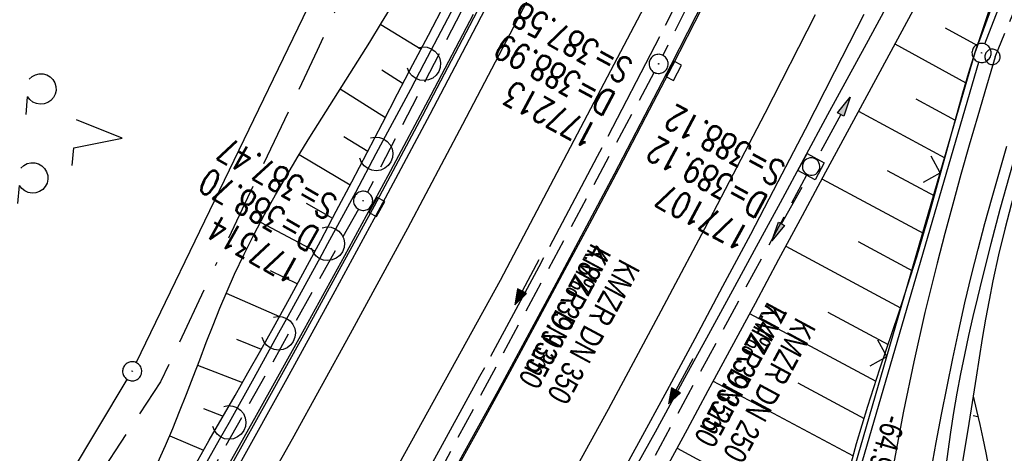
# Model space of a CAD drawing. Extents: x 508656 to 509297, y 448622 to 449584.
# Tile 25 of 53: x 508945 to 509023, y 449021 to 449055. Entities that reach past the tile are written whole.
import ezdxf

# ---------------------------------------------------------------- set-up
doc = ezdxf.new("R2010")
doc.units = 0
doc.header["$LTSCALE"] = 10
doc.header["$MEASUREMENT"] = 0
for name, pattern in [('ACAD_ISO16W100', [73, 15, -6.5, 15, -6.5, 15, -7, 1, -7]), ('ACHSE', [5.5, 4, -0.5, 0.5, -0.5]), ('AUSGEZOGEN', [0]), ('LT00', [0]), ('LT11', [0.3, 0.2, -0.1]), ('STRICHLINIE2', [0.375, 0.25, -0.125])]:
    doc.linetypes.add(name, pattern=pattern)
doc.layers.get('0').update_dxf_attribs({"linetype": 'LT00'})
for name, color, linetype in [('--EK_FBR', 250, 'LT00'), ('--EK_Halt-Pfeil', 4, 'LT00'), ('--EK_Haltung', 7, 'STRICHLINIE2'), ('--EK_Haltung-Text', 140, 'LT00'), ('--EK_Schacht-Text', 5, 'LT00'), ('--EL_DFK_AB_L', 21, 'LT00'), ('--EL_DFK_AB_P', 7, 'LT00'), ('--EL_Halt-Pfeil', 4, 'LT00'), ('--EL_Haltung', 182, 'STRICHLINIE2'), ('--EL_Haltung-Text', 182, 'LT00'), ('-AX-093', 35, 'ACHSE'), ('ABSTAND', 8, 'LT00'), ('BAB-KABEL', 220, 'ACAD_ISO16W100'), ('DFK_AB_L', 21, 'LT00'), ('DFK_AB_P', 7, 'LT00'), ('DFK_NUTZUNG', 250, 'LT00'), ('DFK_VERMPKT', 252, 'LT00'), ('PFEIL', 140, 'AUSGEZOGEN'), ('V124_AFBR_BAB', 250, 'LT00'), ('V124_BOESCH', 250, 'LT00'), ('V124_BOSCHUNG', 250, 'LT00'), ('V124_FELDWEG', 250, 'LT11'), ('V124_GRABEN', 250, 'LT00'), ('V124_H_BORD', 8, 'LT00'), ('V124_KA_MULD', 182, 'LT00'), ('V124_KA_PRUF', 182, 'LT00'), ('V124_LAERM', 11, 'LT00'), ('V124_LD_MARK', 250, 'LT00'), ('V124_RINNE', 182, 'LT00'), ('V124_SINKK', 182, 'LT00'), ('V124_ZAUN', 40, 'LT00')]:
    doc.layers.add(name, color=color, linetype=linetype)
doc.styles.add('Haltungsbeschriftung', font='ARIAL.TTF', dxfattribs={"width": 0.75})
doc.styles.add('schachtbeschriftung', font='romans.shx', dxfattribs={"width": 0.75, "height": 2})
doc.styles.get("Standard").update_dxf_attribs({"font": 'ARIAL.TTF'})

# ---------------------------------------------------------------- blocks, each defined once
blk = doc.blocks.new('SYMB7010')
at = {"color": 0, "linetype": 'ByBlock'}
for points in [[(-0.031408, 0.499213), (-0.093728, 0.49134), (-0.15457, 0.475719), (-0.212975, 0.452595), (-0.268021, 0.422333), (-0.31884, 0.385411), (-0.36463, 0.342411), (-0.40467, 0.29401), (-0.438329, 0.240973), (-0.465074, 0.184136), (-0.484486, 0.124395), (-0.496256, 0.062692), (-0.5002, 0)], [(-0.5002, 0), (-0.496256, -0.062692), (-0.484486, -0.124395), (-0.465075, -0.184136), (-0.438329, -0.240973), (-0.404671, -0.29401), (-0.36463, -0.342411), (-0.31884, -0.385411), (-0.268021, -0.422333), (-0.212975, -0.452595), (-0.154571, -0.475719), (-0.093728, -0.49134), (-0.031408, -0.499213), (0.031408, -0.499213)], [(0.5002, 0), (0.496256, 0.062692), (0.484485, 0.124395), (0.465074, 0.184136), (0.438329, 0.240973), (0.40467, 0.29401), (0.36463, 0.342411), (0.31884, 0.385411), (0.268021, 0.422333), (0.212975, 0.452595), (0.15457, 0.475719), (0.093728, 0.49134), (0.031408, 0.499213), (-0.031408, 0.499213)], [(0.031408, -0.499213), (0.093728, -0.491341), (0.15457, -0.475719), (0.212975, -0.452595), (0.268021, -0.422333), (0.31884, -0.385411), (0.36463, -0.342411), (0.404671, -0.294011), (0.438329, -0.240974), (0.465075, -0.184136), (0.484486, -0.124395), (0.496256, -0.062692), (0.500201, 0)]]:
    blk.add_lwpolyline(points, dxfattribs=at)
blk = doc.blocks.new('SYMB7201')
at = {"color": 0, "linetype": 'ByBlock'}
for p, q in [((0, 0.385), (-0.11, 0.015)), ((-0.255, -0.385), (-0.115, -0.385)), ((0.445, -0.385), (0.585, -0.385))]:
    blk.add_line(p, q, dxfattribs=at)
for points in [[(0.25, 0.015), (0.11, 0.015), (0, 0.385)], [(-0.393816, -0.383308), (-0.416239, -0.362945), (-0.432849, -0.337617), (-0.442589, -0.308936), (-0.444836, -0.27873), (-0.439449, -0.248923), (-0.426769, -0.221415), (-0.407606, -0.197958), (-0.38318, -0.180047), (-0.355047, -0.168823), (-0.325, -0.165), (-0.294953, -0.168823), (-0.26682, -0.180047), (-0.242394, -0.197959), (-0.223231, -0.221415), (-0.210551, -0.248923), (-0.205164, -0.27873), (-0.207411, -0.308936), (-0.21715, -0.337617), (-0.233761, -0.362945), (-0.256184, -0.383308)], [(0.306185, -0.383308), (0.283761, -0.362945), (0.267151, -0.337617), (0.257411, -0.308936), (0.255164, -0.27873), (0.260552, -0.248923), (0.273231, -0.221415), (0.292394, -0.197958), (0.31682, -0.180047), (0.344953, -0.168823), (0.375, -0.165), (0.405047, -0.168823), (0.43318, -0.180047), (0.457606, -0.197959), (0.476769, -0.221415), (0.489449, -0.248923), (0.494836, -0.27873), (0.492589, -0.308936), (0.48285, -0.337617), (0.466239, -0.362945), (0.443816, -0.383308)]]:
    blk.add_lwpolyline(points, dxfattribs=at)
blk = doc.blocks.new('SYMB0003')
at = {"color": 0, "linetype": 'ByBlock'}
for p, q in [((-0.015712, 0), (0.010166, 0.012015)), ((0, -0.021257), (-0.015712, 0)), ((0.010166, 0.012015), (0, -0.021257))]:
    blk.add_line(p, q, dxfattribs=at)
for points in [[(-0.031395, 0.499013), (-0.093691, 0.491144), (-0.154509, 0.475528), (-0.21289, 0.452414), (-0.267913, 0.422164), (-0.318712, 0.385257), (-0.364484, 0.342274), (-0.404509, 0.293893), (-0.438154, 0.240877), (-0.464888, 0.184062), (-0.484292, 0.124345), (-0.496058, 0.062667), (-0.5, 0)], [(-0.5, 0), (-0.496058, -0.062667), (-0.484292, -0.124345), (-0.464888, -0.184062), (-0.438154, -0.240877), (-0.404509, -0.293893), (-0.364485, -0.342274), (-0.318712, -0.385257), (-0.267914, -0.422164), (-0.21289, -0.452414), (-0.154509, -0.475529), (-0.093691, -0.491144), (-0.031395, -0.499014), (0.031395, -0.499014)], [(0.5, 0), (0.496057, 0.062667), (0.484292, 0.124345), (0.464888, 0.184062), (0.438153, 0.240877), (0.404509, 0.293893), (0.364484, 0.342274), (0.318712, 0.385257), (0.267913, 0.422164), (0.21289, 0.452414), (0.154509, 0.475528), (0.093691, 0.491144), (0.031395, 0.499013), (-0.031395, 0.499013)], [(0.031395, -0.499014), (0.093691, -0.491144), (0.154509, -0.475529), (0.21289, -0.452414), (0.267914, -0.422164), (0.318712, -0.385257), (0.364485, -0.342274), (0.404509, -0.293893), (0.438154, -0.240877), (0.464889, -0.184062), (0.484292, -0.124345), (0.496058, -0.062667), (0.5, 0)]]:
    blk.add_lwpolyline(points, dxfattribs=at)
blk = doc.blocks.new('Pfreil3')
at = {"layer": 'PFEIL'}
blk.add_hatch(color=256, dxfattribs=at).paths.add_polyline_path([(-1.549, 0.273), (-1.549, -0.273), (0, 0)])
for p, q in [((-1.549, 0), (-4.831, 0)), ((-1.549, -0.273), (-1.549, 0.273)), ((-1.549, 0.273), (0, 0)), ((0, 0), (-1.549, -0.273))]:
    blk.add_line(p, q, dxfattribs=at)
blk = doc.blocks.new('SYMB0024')
at = {"color": 0, "linetype": 'ByBlock'}
for p, q in [((-0.5, 0.5), (0, 0)), ((0, 0), (0.5, 0.5))]:
    blk.add_line(p, q, dxfattribs=at)
blk = doc.blocks.new('SYMB7122')
at = {"color": 0, "linetype": 'ByBlock'}
for points in [[(-0.109975, -0.002365), (-0.106745, 0.026562), (-0.096041, 0.053629), (-0.078613, 0.076941), (-0.055681, 0.094866), (-0.028851, 0.106149), (0, 0.11)], [(0, 0.11), (0.028851, 0.106149), (0.055681, 0.094866), (0.078613, 0.076941), (0.096041, 0.053629), (0.106745, 0.026562), (0.109975, -0.002365)], [(-0.075234, -0.080249), (-0.093647, -0.057708), (-0.105504, -0.031126), (-0.109975, -0.002365)], [(0.109975, -0.002365), (0.105504, -0.031126), (0.093647, -0.057708), (0.075234, -0.080249)]]:
    blk.add_lwpolyline(points, dxfattribs=at)
blk = doc.blocks.new('SYMB0652')
at = {"color": 0, "linetype": 'ByBlock'}
blk.add_lwpolyline([(-0.15, -0.075), (0.15, -0.075), (0.15, 0.075), (-0.15, 0.075), (-0.15, -0.075)], dxfattribs=at)
blk = doc.blocks.new('SYMB1210')
at = {"color": 0, "linetype": 'ByBlock'}
blk.add_line((0.018815, -0.179014), (0.055623, -0.17119), dxfattribs=at)
for points in [[(-0.2, -0.2), (-0.2, 0.2), (0.2, 0.2), (0.2, -0.2), (-0.2, -0.2)], [(0.018815, 0.179014), (-0.018815, 0.179014), (-0.055623, 0.17119), (-0.09, 0.155885), (-0.120444, 0.133766), (-0.145623, 0.105801), (-0.164438, 0.073213), (-0.176067, 0.037424), (-0.18, 0)], [(-0.18, 0), (-0.176067, -0.037424), (-0.164438, -0.073213), (-0.145623, -0.105801), (-0.120444, -0.133766), (-0.09, -0.155885), (-0.055623, -0.17119), (-0.018815, -0.179014), (0.018815, -0.179014)], [(0.18, 0), (0.176067, 0.037424), (0.164438, 0.073213), (0.145623, 0.105801), (0.120444, 0.133766), (0.09, 0.155885), (0.055623, 0.17119), (0.018815, 0.179014)], [(0.055623, -0.17119), (0.09, -0.155885), (0.120444, -0.133766), (0.145623, -0.105801), (0.164438, -0.073213), (0.176067, -0.037424), (0.18, 0)]]:
    blk.add_lwpolyline(points, dxfattribs=at)
blk = doc.blocks.new('SYMB0070')
at = {"color": 0, "linetype": 'ByBlock'}
for p, q in [((-0.5, 0), (0.2, 0)), ((0.5, 0), (0.2, 0.1)), ((0.2, 0.1), (0.2, 0)), ((0.468, 0), (0.21, 0.086)), ((0.21, 0.086), (0.21, -0.086)), ((0.21, -0.086), (0.468, 0)), ((0.22, -0.072), (0.437, 0)), ((0.23, -0.058), (0.405, 0)), ((0.24, -0.045), (0.374, 0)), ((0.342, 0), (0.25, 0.031)), ((0.25, 0.031), (0.25, -0.031)), ((0.25, -0.031), (0.342, 0)), ((0.26, -0.017), (0.31, 0)), ((0.27, -0.003), (0.279, 0))]:
    blk.add_line(p, q, dxfattribs=at)
for points in [[(0.2, 0), (0.2, -0.1), (0.5, 0)], [(0.437, 0), (0.22, 0.072), (0.22, -0.072)], [(0.405, 0), (0.23, 0.058), (0.23, -0.058)], [(0.374, 0), (0.24, 0.045), (0.24, -0.045)], [(0.31, 0), (0.26, 0.017), (0.26, -0.017)], [(0.279, 0), (0.27, 0.003), (0.27, -0.003)]]:
    blk.add_lwpolyline(points, dxfattribs=at)

msp = doc.modelspace()

# ---------------------------------------------------------------- linework, layer by layer
at = {"layer": '--EK_FBR', "linetype": 'LT11', "flags": 128}
msp.add_lwpolyline([(509021.848, 449052.106), (509023.358, 449055.765), (509024.871, 449059.422), (509026.388, 449063.077), (509027.912, 449066.73), (509029.444, 449070.378), (509030.987, 449074.022), (509032.542, 449077.659), (509034.113, 449081.289), (509035.701, 449084.912), (509037.308, 449088.525), (509038.936, 449092.128), (509040.588, 449095.72), (509042.266, 449099.3), (509043.971, 449102.867), (509045.416, 449105.832), (509046.88, 449108.789), (509048.359, 449111.738), (509049.851, 449114.682), (509051.353, 449117.62), (509052.864, 449120.555), (509054.379, 449123.487), (509055.898, 449126.419), (509066.583, 449150.564), (509066.877, 449151.918), (509067.175, 449153.27), (509067.481, 449154.62), (509067.799, 449155.968), (509068.132, 449157.311), (509068.7, 449159.436), (509069.313, 449161.549), (509069.968, 449163.651), (509070.659, 449165.742), (509071.383, 449167.823), (509072.136, 449169.895), (509072.913, 449171.96), (509073.71, 449174.018), (509074.523, 449176.07), (509075.348, 449178.117), (509076.181, 449180.16), (509077.431, 449183.201), (509078.687, 449186.237), (509079.947, 449189.27), (509081.21, 449192.301), (509082.475, 449195.33), (509083.739, 449198.361), (509084.877, 449201.096), (509086.011, 449203.834), (509087.138, 449206.574), (509088.254, 449209.32), (509089.358, 449212.069), (509090.447, 449214.825), (509091.517, 449217.586), (509092.567, 449220.354), (509093.67, 449223.341), (509094.749, 449226.337), (509095.805, 449229.34), (509096.841, 449232.351), (509097.859, 449235.37), (509098.861, 449238.396), (509099.85, 449241.428), (509100.828, 449244.467), (509101.797, 449247.512), (509102.256, 449248.96), (509102.718, 449250.407), (509103.187, 449251.851), (509103.668, 449253.29), (509104.166, 449254.722), (509104.684, 449256.144), (509105.228, 449257.556), (509105.802, 449258.955), (509106.409, 449260.338), (509107.056, 449261.704), (509107.912, 449263.365), (509108.831, 449264.996), (509109.807, 449266.595), (509110.838, 449268.162), (509111.919, 449269.697), (509113.046, 449271.197), (509114.215, 449272.663), (509114.816, 449273.385), (509115.421, 449274.102), (509116.026, 449274.818), (509116.627, 449275.537), (509117.219, 449276.263), (509117.798, 449276.999), (509118.357, 449277.75), (509119.141, 449278.887), (509119.875, 449280.06), (509120.559, 449281.264), (509121.193, 449282.496), (509121.778, 449283.75), (509122.313, 449285.023), (509122.82, 449286.366), (509123.279, 449287.722), (509123.695, 449289.091), (509124.073, 449290.472), (509124.419, 449291.864), (509124.739, 449293.264), (509125.036, 449294.671), (509125.317, 449296.085), (509125.587, 449297.504), (509125.852, 449298.927), (509126.115, 449300.351), (509126.383, 449301.777), (509126.661, 449303.202), (509126.936, 449304.534), (509127.229, 449305.861), (509127.546, 449307.181), (509127.894, 449308.489), (509128.277, 449309.784), (509128.702, 449311.061), (509129.174, 449312.318), (509129.303, 449312.622)], dxfattribs=at)
at = {"layer": '--EK_FBR', "color": 2}
for points in [[(509044.758, 449168.116), (509035.898, 449145.981), (509026.144, 449123.165), (509015.938, 449100.42), (509005.271, 449078.001), (508994.296, 449055.984), (508983.02, 449034.572), (508971.631, 449013.921), (508959.242, 448992.342), (508945.629, 448969.847), (508939.75, 448960.365)], [(508947.101, 448964.437), (508949.42, 448968.195), (508951.727, 448971.961), (508954.023, 448975.733), (508956.633, 448980.048), (508959.229, 448984.372), (508961.81, 448988.705), (508964.373, 448993.048), (508966.919, 448997.401), (508969.445, 449001.766), (508971.881, 449006.02), (508974.299, 449010.285), (508976.698, 449014.56), (508979.081, 449018.845), (508981.449, 449023.138), (508983.801, 449027.439), (508985.96, 449031.416), (508988.106, 449035.401), (508990.239, 449039.392), (508992.356, 449043.392), (508994.458, 449047.399), (508996.543, 449051.416), (508998.877, 449055.964)]]:
    msp.add_lwpolyline(points, dxfattribs=at)
at = {"layer": '--EK_FBR'}
for points in [[(508984.789, 449061.551), (508981.169, 449054.559), (508977.508, 449047.589), (508973.805, 449040.641), (508970.07, 449033.736), (508966.293, 449026.854), (508962.471, 449019.996), (508959.474, 449014.691), (508956.45, 449009.403), (508953.397, 449004.13), (508950.315, 448998.875), (508949.633, 448997.722), (508948.951, 448996.569)], [(509011.539, 449055.44), (509009.25, 449050.924), (509006.939, 449046.42), (509004.802, 449042.303), (509002.647, 449038.194), (509000.475, 449034.095), (508998.288, 449030.004), (508996.086, 449025.92), (508993.871, 449021.844), (508991.022, 449016.643), (508988.151, 449011.453), (508985.26, 449006.275), (508982.346, 449001.11), (508979.408, 448995.958), (508976.341, 448990.638), (508973.246, 448985.333), (508970.124, 448980.044), (508966.974, 448974.773), (508963.794, 448969.519), (508961.137, 448965.18)], [(509021.848, 449052.106), (509021.166, 449049.803), (509020.489, 449047.498), (509019.819, 449045.192), (509019.16, 449042.883), (509018.516, 449040.57), (509017.89, 449038.252), (509017.287, 449035.928), (509016.345, 449032.076), (509015.472, 449028.208), (509014.667, 449024.324), (509013.926, 449020.426)], [(509016.823, 449019.683), (509017.228, 449021.882), (509017.643, 449024.079), (509018.072, 449026.273), (509018.519, 449028.463), (509018.986, 449030.649), (509019.478, 449032.828), (509019.996, 449035.001), (509020.51, 449037.032), (509021.046, 449039.057), (509021.603, 449041.076), (509022.177, 449043.092), (509022.764, 449045.104)]]:
    msp.add_lwpolyline(points, dxfattribs=at)
at = {"layer": '--EK_Haltung'}
for p, q in [((509012.917, 449086.57), (508995.788, 449052.228)), ((508990.298, 449075.652), (508972.621, 449041.49)), ((508995.098, 449050.896), (508976.907, 449017.043)), ((509007.056, 449042.844), (508989.073, 449009.541)), ((508971.909, 449040.168), (508948.309, 448998.082))]:
    msp.add_line(p, q, dxfattribs=at)
at = {"layer": '--EL_DFK_AB_L'}
for p, q in [((508954.487, 449028.133), (508985.784, 449092.923)), ((509021.05, 449053.12), (509029.591, 449075.269)), ((509002.81, 448990.79), (509020.571, 449051.7)), ((508914.756, 448961.663), (508953.775, 449026.816))]:
    msp.add_line(p, q, dxfattribs=at)
at = {"layer": '--EL_Haltung'}
for p, q in [((509012.917, 449086.57), (508995.788, 449052.228)), ((508990.298, 449075.652), (508972.621, 449041.49)), ((508995.098, 449050.896), (508976.907, 449017.043)), ((509007.056, 449042.844), (508989.073, 449009.541)), ((508971.909, 449040.168), (508948.309, 448998.082))]:
    msp.add_line(p, q, dxfattribs=at)
at = {"layer": '-AX-093', "ltscale": 0.2}
msp.add_lwpolyline([(509043.66, 449159.867), (509040.021, 449150.784), (509036.308, 449141.73), (509032.521, 449132.706), (509028.66, 449123.715), (509024.726, 449114.754), (509020.719, 449105.827), (509016.639, 449096.932), (509012.486, 449088.071), (509008.262, 449079.245), (509003.965, 449070.453), (508999.596, 449061.696), (508995.156, 449052.976), (508990.645, 449044.292), (508986.063, 449035.646), (508981.41, 449027.037), (508976.687, 449018.466), (508971.895, 449009.934), (508967.032, 449001.442), (508962.101, 448992.99), (508959.633, 448988.819), (508954.599, 448980.427), (508949.499, 448972.076), (508944.336, 448963.763)], dxfattribs=at)
at = {"layer": 'BAB-KABEL', "ltscale": 0.03, "flags": 128}
msp.add_lwpolyline([(509108.573, 449550.725), (509108.555, 449549.914), (509107.923, 449539.685), (509107.542, 449523.737), (509106.023, 449504.505), (509103.027, 449469.794), (509099.689, 449441.648), (509096.193, 449417.967), (509091.426, 449386.81), (509087.449, 449364.561), (509073.798, 449340.609), (509065.653, 449326.084), (509057.693, 449300.149), (509049.552, 449273.993), (509041.415, 449242.623), (509046.433, 449233.113), (509037.953, 449223.257), (509025.311, 449191.332), (509014.573, 449162.417), (509007.467, 449145.09), (509000.027, 449125.034), (508990.328, 449099.728), (508968.681, 449052.617), (508956.383, 449026.625), (508943.193, 449006.537), (508939.163, 449000.145), (508916.248, 448963.752), (508910.658, 448958.257), (508886.526, 448934.14), (508866.425, 448912.558), (508852.808, 448898.73), (508848.226, 448890.1), (508832.927, 448862.84), (508820.417, 448838.043), (508819.404, 448835.445), (508822.64, 448825.297), (508822.418, 448824.293), (508817.73, 448816.932), (508806.456, 448816.821), (508794.738, 448812.137), (508784.999, 448797.187), (508766.925, 448769.699), (508761.413, 448761.665), (508751.074, 448746.056), (508734.064, 448723.741), (508723.724, 448711.345), (508722.677, 448710.036)], dxfattribs=at)
at = {"layer": 'DFK_AB_L'}
for p, q in [((508954.487, 449028.133), (508985.784, 449092.923)), ((509021.05, 449053.12), (509029.591, 449075.269)), ((509002.81, 448990.79), (509020.571, 449051.7)), ((508914.756, 448961.663), (508953.775, 449026.816))]:
    msp.add_line(p, q, dxfattribs=at)
at = {"layer": 'V124_AFBR_BAB', "color": 0}
for points in [[(509044.758, 449168.116), (509035.898, 449145.981), (509026.144, 449123.165), (509015.938, 449100.42), (509005.271, 449078.001), (508994.296, 449055.984), (508983.02, 449034.572), (508971.631, 449013.921), (508959.242, 448992.342), (508945.629, 448969.847), (508939.75, 448960.365)], [(508947.101, 448964.437), (508949.42, 448968.195), (508951.727, 448971.961), (508954.023, 448975.733), (508956.633, 448980.048), (508959.229, 448984.372), (508961.81, 448988.705), (508964.373, 448993.048), (508966.919, 448997.401), (508969.445, 449001.766), (508971.881, 449006.02), (508974.299, 449010.285), (508976.698, 449014.56), (508979.081, 449018.845), (508981.449, 449023.138), (508983.801, 449027.439), (508985.96, 449031.416), (508988.106, 449035.401), (508990.239, 449039.392), (508992.356, 449043.392), (508994.458, 449047.399), (508996.543, 449051.416), (508998.877, 449055.964)]]:
    msp.add_lwpolyline(points, dxfattribs=at)
at = {"layer": 'V124_AFBR_BAB'}
for points in [[(508984.789, 449061.551), (508981.169, 449054.559), (508977.508, 449047.589), (508973.805, 449040.641), (508970.07, 449033.736), (508966.293, 449026.854), (508962.471, 449019.996), (508959.474, 449014.691), (508956.45, 449009.403), (508953.397, 449004.13), (508950.315, 448998.875), (508949.633, 448997.722), (508948.951, 448996.569)], [(509011.539, 449055.44), (509009.25, 449050.924), (509006.939, 449046.42), (509004.802, 449042.303), (509002.647, 449038.194), (509000.475, 449034.095), (508998.288, 449030.004), (508996.086, 449025.92), (508993.871, 449021.844), (508991.022, 449016.643), (508988.151, 449011.453), (508985.26, 449006.275), (508982.346, 449001.11), (508979.408, 448995.958), (508976.341, 448990.638), (508973.246, 448985.333), (508970.124, 448980.044), (508966.974, 448974.773), (508963.794, 448969.519), (508961.137, 448965.18)], [(509021.848, 449052.106), (509021.166, 449049.803), (509020.489, 449047.498), (509019.819, 449045.192), (509019.16, 449042.883), (509018.516, 449040.57), (509017.89, 449038.252), (509017.287, 449035.928), (509016.345, 449032.076), (509015.472, 449028.208), (509014.667, 449024.324), (509013.926, 449020.426)], [(509016.823, 449019.683), (509017.228, 449021.882), (509017.643, 449024.079), (509018.072, 449026.273), (509018.519, 449028.463), (509018.986, 449030.649), (509019.478, 449032.828), (509019.996, 449035.001), (509020.51, 449037.032), (509021.046, 449039.057), (509021.603, 449041.076), (509022.177, 449043.092), (509022.764, 449045.104)]]:
    msp.add_lwpolyline(points, dxfattribs=at)
at = {"layer": 'V124_BOESCH'}
for points in [[(508956.187, 449020.314), (508956.777, 449021.634), (508957.341, 449022.967), (508957.886, 449024.31), (508958.417, 449025.659), (508958.938, 449027.012), (508959.457, 449028.367), (508959.978, 449029.721), (508960.507, 449031.071), (508961.049, 449032.414), (508961.609, 449033.747), (508962.194, 449035.069), (508962.942, 449036.652), (508963.729, 449038.216), (508964.551, 449039.762), (508965.403, 449041.294), (508966.282, 449042.812), (508967.183, 449044.32), (508968.101, 449045.82), (508969.032, 449047.313), (508969.972, 449048.803), (508970.916, 449050.291), (508971.86, 449051.78), (508972.799, 449053.272), (508973.73, 449054.769), (508975.596, 449057.86)], [(508959.195, 449020.283), (508960.21, 449022.046), (508961.225, 449023.809), (508962.238, 449025.573), (508963.246, 449027.339), (508964.248, 449029.109), (508965.241, 449030.883), (508966.494, 449033.155), (508967.732, 449035.436), (508968.958, 449037.723), (508970.173, 449040.015), (508971.381, 449042.312), (508972.584, 449044.611), (508973.785, 449046.912), (508974.985, 449049.213), (508976.187, 449051.514), (508977.395, 449053.811), (508978.743, 449056.359)], [(509010.546, 449020.233), (509010.975, 449021.785), (509011.409, 449023.26), (509011.863, 449024.73), (509012.333, 449026.196), (509012.814, 449027.659), (509013.303, 449029.12), (509013.795, 449030.581), (509014.285, 449032.042), (509014.77, 449033.506), (509015.245, 449034.972), (509015.705, 449036.443), (509016.183, 449038.04), (509016.645, 449039.642), (509017.093, 449041.247), (509017.534, 449042.855), (509017.972, 449044.463), (509018.411, 449046.07), (509018.857, 449047.676), (509019.314, 449049.277), (509019.786, 449050.874), (509020.279, 449052.464), (509020.817, 449054.108), (509021.378, 449055.745)], [(509020.113, 449025.497), (509020.382, 449024.39), (509020.644, 449023.284), (509020.894, 449022.177), (509021.126, 449021.069), (509021.335, 449019.961)]]:
    msp.add_lwpolyline(points, dxfattribs=at)
at = {"layer": 'V124_BOSCHUNG'}
for p, q in [((508973.66, 449054.657), (508976.817, 449052.713)), ((509017.938, 449054.391), (509020.455, 449053.01)), ((509013.992, 449053.134), (509019.55, 449050.085)), ((508973.746, 449051.081), (508975.413, 449050.033)), ((508970.474, 449049.595), (508974.021, 449047.365)), ((509015.632, 449048.813), (509018.707, 449047.139)), ((509011.123, 449047.839), (509017.895, 449044.182)), ((508970.75, 449045.877), (508972.633, 449044.704)), ((508967.27, 449044.464), (508971.256, 449042.074)), ((509008.266, 449042.549), (509016.251, 449038.271)), ((509013.389, 449043.208), (509017.087, 449041.226)), ((508967.798, 449040.65), (508969.88, 449039.46)), ((508964.22, 449039.149), (508968.509, 449036.882)), ((509005.423, 449037.265), (509014.42, 449032.445)), ((509011.103, 449037.625), (509015.363, 449035.343)), ((508964.974, 449035.36), (508967.13, 449034.323)), ((508961.541, 449033.588), (508965.73, 449031.766)), ((509002.583, 449031.98), (509012.488, 449026.673)), ((509008.727, 449032.092), (509013.451, 449029.561)), ((508962.337, 449029.972), (508964.289, 449029.183)), ((508959.293, 449027.938), (508962.809, 449026.572)), ((508999.743, 449026.694), (509010.706, 449020.821)), ((509006.363, 449026.551), (509011.563, 449023.766)), ((508959.756, 449024.539), (508961.295, 449023.931)), ((509020.121, 449023.984), (509020.495, 449023.917)), ((508957.104, 449022.4), (508959.762, 449021.268)), ((508996.91, 449021.434), (509009.19, 449014.793))]:
    msp.add_line(p, q, dxfattribs=at)
at = {"layer": 'V124_FELDWEG', "flags": 128}
msp.add_lwpolyline([(509021.848, 449052.106), (509023.358, 449055.765), (509024.871, 449059.422), (509026.388, 449063.077), (509027.912, 449066.73), (509029.444, 449070.378), (509030.987, 449074.022), (509032.542, 449077.659), (509034.113, 449081.289), (509035.701, 449084.912), (509037.308, 449088.525), (509038.936, 449092.128), (509040.588, 449095.72), (509042.266, 449099.3), (509043.971, 449102.867), (509045.416, 449105.832), (509046.88, 449108.789), (509048.359, 449111.738), (509049.851, 449114.682), (509051.353, 449117.62), (509052.864, 449120.555), (509054.379, 449123.487), (509055.898, 449126.419), (509066.583, 449150.564), (509066.877, 449151.918), (509067.175, 449153.27), (509067.481, 449154.62), (509067.799, 449155.968), (509068.132, 449157.311), (509068.7, 449159.436), (509069.313, 449161.549), (509069.968, 449163.651), (509070.659, 449165.742), (509071.383, 449167.823), (509072.136, 449169.895), (509072.913, 449171.96), (509073.71, 449174.018), (509074.523, 449176.07), (509075.348, 449178.117), (509076.181, 449180.16), (509077.431, 449183.201), (509078.687, 449186.237), (509079.947, 449189.27), (509081.21, 449192.301), (509082.475, 449195.33), (509083.739, 449198.361), (509084.877, 449201.096), (509086.011, 449203.834), (509087.138, 449206.574), (509088.254, 449209.32), (509089.358, 449212.069), (509090.447, 449214.825), (509091.517, 449217.586), (509092.567, 449220.354), (509093.67, 449223.341), (509094.749, 449226.337), (509095.805, 449229.34), (509096.841, 449232.351), (509097.859, 449235.37), (509098.861, 449238.396), (509099.85, 449241.428), (509100.828, 449244.467), (509101.797, 449247.512), (509102.256, 449248.96), (509102.718, 449250.407), (509103.187, 449251.851), (509103.668, 449253.29), (509104.166, 449254.722), (509104.684, 449256.144), (509105.228, 449257.556), (509105.802, 449258.955), (509106.409, 449260.338), (509107.056, 449261.704), (509107.912, 449263.365), (509108.831, 449264.996), (509109.807, 449266.595), (509110.838, 449268.162), (509111.919, 449269.697), (509113.046, 449271.197), (509114.215, 449272.663), (509114.816, 449273.385), (509115.421, 449274.102), (509116.026, 449274.818), (509116.627, 449275.537), (509117.219, 449276.263), (509117.798, 449276.999), (509118.357, 449277.75), (509119.141, 449278.887), (509119.875, 449280.06), (509120.559, 449281.264), (509121.193, 449282.496), (509121.778, 449283.75), (509122.313, 449285.023), (509122.82, 449286.366), (509123.279, 449287.722), (509123.695, 449289.091), (509124.073, 449290.472), (509124.419, 449291.864), (509124.739, 449293.264), (509125.036, 449294.671), (509125.317, 449296.085), (509125.587, 449297.504), (509125.852, 449298.927), (509126.115, 449300.351), (509126.383, 449301.777), (509126.661, 449303.202), (509126.936, 449304.534), (509127.229, 449305.861), (509127.546, 449307.181), (509127.894, 449308.489), (509128.277, 449309.784), (509128.702, 449311.061), (509129.174, 449312.318), (509129.698, 449313.551), (509130.281, 449314.758), (509130.986, 449316.039), (509131.763, 449317.283), (509132.606, 449318.489), (509133.512, 449319.654), (509134.476, 449320.777), (509135.494, 449321.857), (509136.561, 449322.892), (509137.674, 449323.88), (509138.826, 449324.82), (509140.016, 449325.709), (509141.415, 449326.664), (509142.852, 449327.552), (509144.324, 449328.376), (509145.826, 449329.137), (509147.355, 449329.837), (509148.907, 449330.477), (509150.479, 449331.059), (509152.066, 449331.585), (509153.289, 449331.951), (509154.517, 449332.291), (509155.75, 449332.612), (509156.986, 449332.919), (509158.224, 449333.219), (509159.463, 449333.518), (509160.701, 449333.821), (509161.938, 449334.136), (509163.171, 449334.468), (509164.4, 449334.824), (509165.624, 449335.209), (509166.84, 449335.63), (509168.049, 449336.093), (509169.248, 449336.605), (509170.437, 449337.171), (509171.614, 449337.797), (509172.188, 449338.131), (509172.748, 449338.485), (509173.284, 449338.865), (509173.783, 449339.272), (509174.235, 449339.713), (509174.629, 449340.191), (509174.953, 449340.709), (509175.195, 449341.254), (509175.368, 449341.834), (509175.479, 449342.441), (509175.535, 449343.067), (509175.543, 449343.705), (509175.509, 449344.346), (509175.441, 449344.983), (509175.277, 449345.96), (509175.052, 449346.912), (509174.775, 449347.841), (509174.454, 449348.751), (509174.096, 449349.645), (509173.71, 449350.527), (509173.304, 449351.4), (509172.886, 449352.269), (509172.465, 449353.135), (509172.047, 449354.004), (509171.184, 449355.894), (509170.375, 449357.807), (509169.615, 449359.742), (509168.903, 449361.695), (509168.234, 449363.666), (509167.605, 449365.652), (509167.012, 449367.652), (509166.452, 449369.663), (509165.921, 449371.685), (509165.417, 449373.715), (509164.934, 449375.751), (509164.471, 449377.791), (509164.024, 449379.834), (509163.588, 449381.878), (509163.161, 449383.921), (509162.74, 449385.962), (509162.32, 449387.997), (509161.794, 449390.529), (509161.267, 449393.054), (509160.741, 449395.574), (509160.218, 449398.093), (509159.698, 449400.615), (509159.185, 449403.14), (509158.679, 449405.674), (509158.182, 449408.218), (509157.696, 449410.776), (509157.223, 449413.35), (509156.765, 449415.944), (509156.323, 449418.561), (509156.082, 449420.049), (509155.852, 449421.543), (509155.638, 449423.041), (509155.446, 449424.54), (509155.281, 449426.039), (509155.148, 449427.536), (509155.053, 449429.028), (509155, 449430.513), (509154.995, 449431.989), (509155.044, 449433.454), (509155.151, 449434.906), (509155.323, 449436.343), (509155.563, 449437.762), (509155.878, 449439.162), (509156.273, 449440.54), (509156.706, 449441.778), (509157.203, 449442.998), (509157.758, 449444.201), (509158.363, 449445.388), (509159.013, 449446.561), (509159.701, 449447.721), (509160.42, 449448.87), (509161.162, 449450.009), (509161.923, 449451.14), (509162.694, 449452.263), (509163.47, 449453.381), (509164.274, 449454.539), (509165.071, 449455.696), (509165.857, 449456.853), (509166.628, 449458.015), (509167.38, 449459.185), (509168.108, 449460.364), (509168.809, 449461.557), (509169.478, 449462.766), (509170.111, 449463.994), (509170.778, 449465.407), (509171.398, 449466.844), (509171.971, 449468.305), (509172.502, 449469.785), (509172.992, 449471.283), (509173.445, 449472.796), (509173.863, 449474.321), (509174.249, 449475.855), (509174.606, 449477.396), (509175.136, 449479.947), (509175.597, 449482.507), (509175.991, 449485.075), (509176.319, 449487.651), (509176.585, 449490.232), (509176.791, 449492.818), (509176.938, 449495.406), (509177.03, 449497.996), (509177.069, 449500.586), (509177.057, 449503.174), (509176.996, 449505.762), (509176.89, 449508.347), (509176.742, 449510.93), (509176.556, 449513.511), (509176.334, 449516.091), (509176.081, 449518.67), (509175.889, 449520.432)], dxfattribs=at)
at = {"layer": 'V124_GRABEN'}
for points in [[(509027.479, 449056.966), (509026.41, 449053.912), (509025.388, 449050.843), (509024.547, 449048.187), (509023.74, 449045.519), (509022.966, 449042.84), (509022.223, 449040.152), (509021.509, 449037.455), (509020.823, 449034.75), (509020.456, 449033.255), (509020.1, 449031.759), (509019.759, 449030.259), (509019.434, 449028.756), (509019.129, 449027.249), (509018.847, 449025.739), (509018.588, 449024.217), (509018.352, 449022.692), (509018.135, 449021.164), (509017.932, 449019.632), (509017.741, 449018.099), (509017.557, 449016.565), (509017.377, 449015.03)], [(509028.599, 449057.007), (509027.406, 449053.789), (509026.256, 449050.553), (509025.58, 449048.58), (509024.926, 449046.601), (509024.297, 449044.613), (509023.696, 449042.618), (509023.129, 449040.613), (509022.598, 449038.6), (509022.109, 449036.577), (509021.665, 449034.544), (509021.369, 449033.044), (509021.094, 449031.539), (509020.836, 449030.031), (509020.59, 449028.521), (509020.351, 449027.009), (509020.113, 449025.497), (509019.694, 449022.865), (509019.269, 449020.236), (509018.838, 449017.607), (509018.405, 449014.979)], [(509013.237, 449055.892), (509011.729, 449053.112), (509010.219, 449050.332), (509008.709, 449047.552), (509006.842, 449044.11), (509004.977, 449040.668), (509003.111, 449037.226), (509001.243, 449033.785), (508999.37, 449030.347), (508997.491, 449026.912), (508995.171, 449022.695), (508992.839, 449018.484)], [(509015.575, 449056.055), (509013.85, 449052.872), (509012.124, 449049.689), (509010.401, 449046.505), (509008.55, 449043.076), (509006.703, 449039.645), (509004.857, 449036.213), (509003.013, 449032.78), (509001.169, 449029.347), (508999.324, 449025.915), (508997.691, 449022.883), (508996.055, 449019.853)]]:
    msp.add_lwpolyline(points, dxfattribs=at)
at = {"layer": 'V124_H_BORD'}
for points in [[(508946.573, 448963.866), (508950.257, 448969.805), (508953.908, 448975.764), (508958.896, 448984.027), (508963.82, 448992.329), (508968.679, 449000.669), (508973.473, 449009.046), (508978.2, 449017.462), (508982.862, 449025.915), (508987.456, 449034.405), (508991.982, 449042.932), (508996.441, 449051.495), (509000.992, 449060.413), (509005.468, 449069.369), (509009.87, 449078.363), (509014.197, 449087.393), (509018.448, 449096.46), (509022.623, 449105.562), (509026.721, 449114.698), (509030.743, 449123.869), (509034.688, 449133.073), (509038.555, 449142.31), (509042.345, 449151.579), (509046.055, 449160.879)], [(508980.902, 449055.431), (508977.576, 449049.102), (508974.212, 449042.793), (508970.81, 449036.503), (508967.372, 449030.234), (508963.898, 449023.983), (508960.391, 449017.752), (508956.85, 449011.54), (508953.277, 449005.347), (508949.673, 448999.172), (508948.992, 448998.013), (508948.311, 448996.855)]]:
    msp.add_lwpolyline(points, dxfattribs=at)
at = {"layer": 'V124_LAERM'}
for points in [[(508980.738, 449058.658), (508980.227, 449057.663), (508977.035, 449051.566)], [(508977.035, 449051.566), (508975.98, 449049.549), (508973.285, 449044.5)], [(508973.285, 449044.5), (508971.668, 449041.471), (508969.492, 449037.456)], [(508969.492, 449037.456), (508969.032, 449036.605), (508966.373, 449031.752), (508965.647, 449030.44)], [(508965.647, 449030.44), (508963.694, 449026.91), (508961.76, 449023.448)], [(508961.76, 449023.448), (508960.995, 449022.079), (508958.277, 449017.259), (508957.834, 449016.478)]]:
    msp.add_lwpolyline(points, dxfattribs=at)
at = {"layer": 'V124_LD_MARK'}
for points in [[(508933.136, 448965.443), (508938.122, 448973.431), (508943.046, 448981.459), (508947.908, 448989.526), (508952.708, 448997.631), (508957.445, 449005.772), (508962.12, 449013.949), (508966.733, 449022.162), (508971.284, 449030.409), (508975.772, 449038.689), (508980.109, 449046.833), (508984.386, 449055.008), (508988.601, 449063.215), (508992.754, 449071.452), (508996.845, 449079.721), (509000.872, 449088.021), (509004.835, 449096.353), (509008.732, 449104.715), (509012.99, 449114.053), (509017.166, 449123.428), (509021.259, 449132.84), (509025.271, 449142.289), (509029.2, 449151.772), (509033.046, 449161.289)], [(509007.732, 449055.415), (509003.775, 449047.667), (508999.735, 449039.9), (508995.638, 449032.162), (508991.483, 449024.455), (508987.273, 449016.778), (508983.007, 449009.132), (508978.686, 449001.516), (508974.312, 448993.931), (508969.884, 448986.378), (508965.403, 448978.856), (508960.87, 448971.365), (508957.189, 448965.366)]]:
    msp.add_lwpolyline(points, dxfattribs=at)
at = {"layer": 'V124_RINNE'}
msp.add_lwpolyline([(508948.545, 448996.871), (508949.809, 448999.044), (508951.859, 449002.571), (508953.906, 449006.101), (508955.947, 449009.634), (508957.981, 449013.17), (508960.005, 449016.713), (508962.019, 449020.261), (508964.841, 449025.285), (508967.638, 449030.324), (508970.409, 449035.376), (508973.156, 449040.442), (508976.926, 449047.49), (508980.651, 449054.562), (508984.329, 449061.659)], dxfattribs=at)
at = {"layer": 'V124_ZAUN'}
for p, q in [((509013.351, 449028.607), (509017.533, 449043.012)), ((509009.168, 449014.202), (509013.351, 449028.607))]:
    msp.add_line(p, q, dxfattribs=at)
msp.add_lwpolyline([(509017.533, 449043.012), (509020.277, 449052.462), (509022.056, 449057.306)], dxfattribs=at)

# ---------------------------------------------------------------- block references
at = {"layer": '--EK_Halt-Pfeil', "yscale": 4, "zscale": 4}
for p, xscale, rotation in [((508985.121, 449034.442), 3.999999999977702, 241.7485000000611), ((508997.185, 449026.669), 3.999999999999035, 241.6341600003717)]:
    msp.add_blockref('SYMB0070', p, dxfattribs=dict(at, xscale=xscale, rotation=rotation))
at = {"layer": '--EL_DFK_AB_P', "xscale": 1.500000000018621, "yscale": 1.5, "zscale": 1.5, "rotation": 264.7377099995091}
for p in [(509020.781, 449052.419), (508954.161, 449027.46)]:
    msp.add_blockref('SYMB0003', p, dxfattribs=at)
at = {"layer": '--EL_Halt-Pfeil', "yscale": 4, "zscale": 4}
for p, xscale, rotation in [((508985.121, 449034.442), 3.999999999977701, 241.7485000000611), ((508997.185, 449026.669), 3.999999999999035, 241.6341600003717)]:
    msp.add_blockref('SYMB0070', p, dxfattribs=dict(at, xscale=xscale, rotation=rotation))
at = {"layer": 'DFK_AB_P', "xscale": 1.500000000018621, "yscale": 1.5, "zscale": 1.5, "rotation": 264.7377099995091}
for p in [(509020.781, 449052.419), (508954.161, 449027.46)]:
    msp.add_blockref('SYMB0003', p, dxfattribs=at)
at = {"layer": 'DFK_NUTZUNG', "xscale": 10.00000000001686, "yscale": 10, "zscale": 10, "rotation": 264.7377100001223}
msp.add_blockref('SYMB7201', (508949.538, 449046.092), dxfattribs=at)
at = {"layer": 'DFK_VERMPKT', "xscale": 1.200000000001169, "yscale": 1.200000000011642, "zscale": 1.2, "rotation": 264.7377100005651}
msp.add_blockref('SYMB7010', (509021.64, 449052.107), dxfattribs=at)
at = {"layer": 'PFEIL'}
for p, rotation in [((509010.475, 449048.952), 61.41201701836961), ((509004.338, 449037.673), 240.6968722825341)]:
    msp.add_blockref('Pfreil3', p, dxfattribs=dict(at, rotation=rotation))
at = {"layer": 'V124_KA_MULD', "xscale": 3.800000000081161, "yscale": 3.799999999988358, "zscale": 3.8, "rotation": 61.52705275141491}
msp.add_blockref('SYMB1210', (509007.413, 449043.506), dxfattribs=at)
at = {"layer": 'V124_KA_PRUF', "xscale": 1.50000000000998, "yscale": 1.5, "zscale": 1.5, "rotation": 245.7719999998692}
for p in [(508995.453, 449051.558), (508972.276, 449040.823)]:
    msp.add_blockref('SYMB0003', p, dxfattribs=at)
at = {"layer": 'V124_LAERM', "yscale": 12, "zscale": 12}
for p, xscale, rotation in [((508977.035, 449051.566), 12.00000000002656, 242.3673500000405), ((508973.285, 449044.5), 11.99999999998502, 241.91186999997), ((508969.492, 449037.456), 12.00000000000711, 241.5473599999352), ((508965.647, 449030.44), 11.99999999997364, 241.0420499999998), ((508961.76, 449023.448), 11.99999999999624, 240.8071100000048)]:
    msp.add_blockref('SYMB7122', p, dxfattribs=dict(at, xscale=xscale, rotation=rotation))
at = {"layer": 'V124_SINKK', "yscale": 4.5, "zscale": 4.5}
for p, xscale, rotation in [((508996.633, 449051.016), 4.499999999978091, 62.83546036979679), ((508973.35, 449040.34), 4.500000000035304, 241.5935766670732)]:
    msp.add_blockref('SYMB0652', p, dxfattribs=dict(at, xscale=xscale, rotation=rotation))
at = {"layer": 'V124_ZAUN', "xscale": 2.099999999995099, "yscale": 2.099999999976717, "zscale": 2.1, "rotation": 73.81012000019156}
for p in [(509017.533, 449043.012), (509013.351, 449028.607)]:
    msp.add_blockref('SYMB0024', p, dxfattribs=at)

# ---------------------------------------------------------------- texts
at = {"layer": '--EK_Haltung-Text', "style": 'Haltungsbeschriftung', "width": 0.75}
for s, rotation, p in [('4.8‰ 39.93m', -118.2515, (508990.202, 449037.579)), ('KMZR DN 350', -118.2515, (508992.457, 449036.366)), ('7.4‰ 39.35m', -118.36583, (509004.005, 449032.985)), ('KMZR DN 250', -118.36583, (509006.258, 449031.769))]:
    msp.add_text(s, height=1.8, rotation=rotation, dxfattribs=at).set_placement(p)
at = {"layer": '--EK_Schacht-Text', "style": 'schachtbeschriftung', "width": 0.75}
for s, rotation, p in [('S=387.58', -208.2515, (508993.556, 449051.724)), ('D=388.99', -208.2515, (508992.193, 449049.187)), ('177213', -208.2515, (508990.83, 449046.65)), ('S=388.12', -208.36583, (509005.516, 449043.677)), ('S=387.47', -209.28195, (508970.382, 449041.019)), ('D=389.12', -208.36583, (509004.148, 449041.143)), ('D=388.70', -209.28195, (508968.974, 449038.508)), ('177107', -208.36583, (509002.78, 449038.609)), ('177314', -209.28195, (508967.565, 449035.998))]:
    msp.add_text(s, height=2, rotation=rotation, dxfattribs=at).set_placement(p)
at = {"layer": '--EL_Haltung-Text', "style": 'Haltungsbeschriftung', "width": 0.75}
for s, rotation, p in [('KMZR DN 350', -118.2515, (508990.202, 449037.579)), ('KMZR DN 250', -118.36583, (509004.005, 449032.985))]:
    msp.add_text(s, height=1.8, rotation=rotation, dxfattribs=at).set_placement(p)
at = {"layer": 'ABSTAND', "width": 0.75}
msp.add_text('-64.95-', height=1.8, rotation=-106.25468, dxfattribs=at).set_placement((509013.141, 449024.175))

doc.saveas('drawing.dxf')
